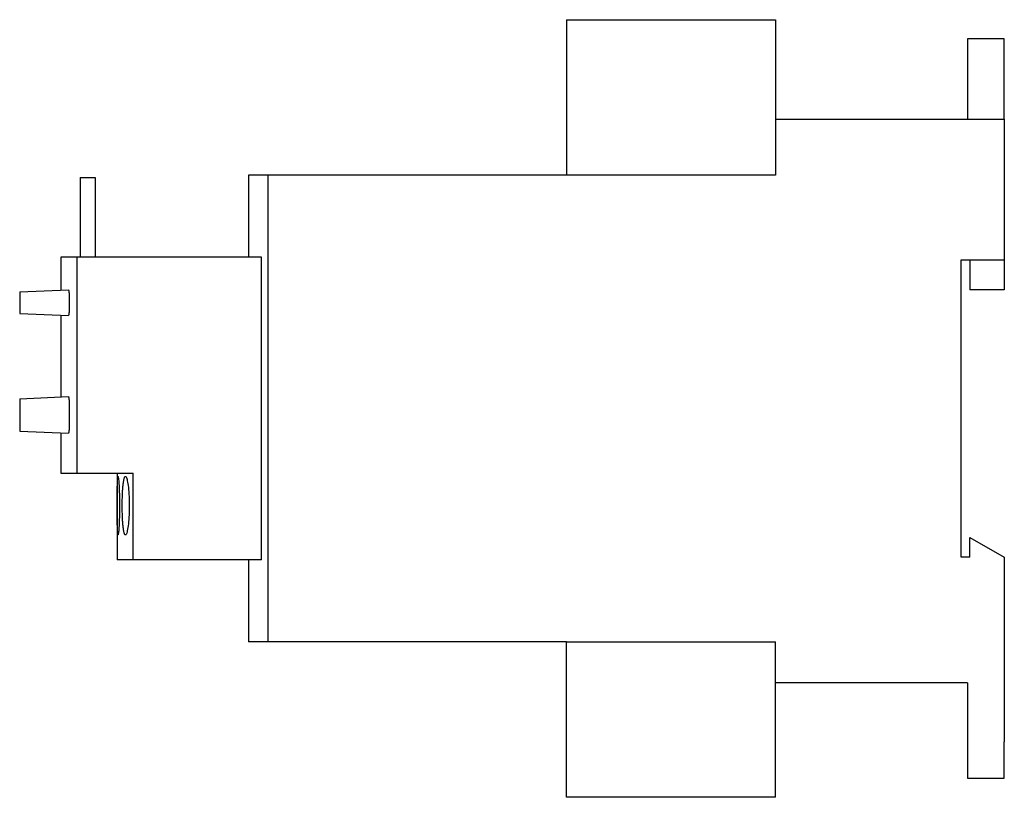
# Model space of a CAD drawing. Extents: x -4.56 to 0, y -1.8 to 1.8.
import ezdxf

# ---------------------------------------------------------------- set-up
doc = ezdxf.new("R2010")
doc.units = 0
doc.layers.get('0').update_dxf_attribs({"linetype": 'CONTINUOUS'})

msp = doc.modelspace()

# ---------------------------------------------------------------- linework, layer by layer
at = {"color": 0, "linetype": 'CONTINUOUS'}
for p, q in [((-2.027, 1.8), (-1.06, 1.8)), ((-2.027, 1.8), (-2.027, 1.08)), ((-1.06, 1.8), (-1.06, 1.08)), ((0, 1.7107), (-0.17, 1.7107)), ((-0.17, 1.7107), (-0.17, 1.6569)), ((0, 1.6569), (0, 1.7107)), ((-0.17, 1.6569), (-0.17, 1.5502)), ((0, 1.5502), (0, 1.6569)), ((-0.17, 1.5502), (-0.17, 1.34)), ((0, 1.34), (0, 1.5502)), ((-1.06, 1.34), (0, 1.34)), ((0, 1.34), (0, 0.689)), ((-4.28, 1.07), (-4.21, 1.07)), ((-4.28, 1.07), (-4.28, 0.7)), ((-4.21, 1.07), (-4.21, 0.7)), ((-3.4095, 1.08), (-3.5, 1.08)), ((-3.5, 1.08), (-3.5, 0.7)), ((-2.027, 1.08), (-3.4095, 1.08)), ((-3.4095, -1.08), (-3.4095, 1.08)), ((-1.06, 1.08), (-2.027, 1.08)), ((-4.2961, 0.7), (-4.37, 0.7)), ((-4.37, 0.7), (-4.37, 0.5483)), ((-3.4398, 0.7), (-4.2961, 0.7)), ((-4.2961, 0.7), (-4.2961, -0.3)), ((-3.4398, -0.7), (-3.4398, 0.7)), ((-0.2, 0.689), (0, 0.689)), ((-0.2, -0.689), (-0.2, 0.689)), ((-0.16, 0.689), (-0.16, 0.549)), ((0, 0.689), (0, 0.549)), ((-4.56, 0.54), (-4.3347, 0.5498)), ((-4.3347, 0.5498), (-4.3345, 0.5498)), ((-4.3345, 0.5498), (-4.3344, 0.5497)), ((-4.3344, 0.5497), (-4.3342, 0.5496)), ((-4.3342, 0.5496), (-4.3341, 0.5494)), ((-4.3341, 0.5494), (-4.3339, 0.5491)), ((-4.3339, 0.5491), (-4.3338, 0.5488)), ((-4.3338, 0.5488), (-4.3336, 0.5484)), ((-4.3336, 0.5484), (-4.3335, 0.548)), ((-4.3335, 0.548), (-4.3333, 0.5475)), ((-4.3333, 0.5475), (-4.3332, 0.5469)), ((0, 0.549), (-0.16, 0.549)), ((-4.56, 0.54), (-4.56, 0.52)), ((-4.56, 0.52), (-4.56, 0.46)), ((-4.3332, 0.5469), (-4.333, 0.5463)), ((-4.333, 0.5463), (-4.3329, 0.5456)), ((-4.3329, 0.5456), (-4.3327, 0.5449)), ((-4.3327, 0.5449), (-4.3326, 0.5442)), ((-4.3326, 0.5442), (-4.3325, 0.5434)), ((-4.3325, 0.5434), (-4.3324, 0.5425)), ((-4.3324, 0.5425), (-4.3322, 0.5416)), ((-4.3322, 0.5416), (-4.3321, 0.5407)), ((-4.3321, 0.5407), (-4.332, 0.5398)), ((-4.332, 0.5398), (-4.3319, 0.5388)), ((-4.3319, 0.5388), (-4.3318, 0.5377)), ((-4.3318, 0.5377), (-4.3317, 0.5366)), ((-4.3317, 0.5366), (-4.3316, 0.5354)), ((-4.3316, 0.5354), (-4.3316, 0.5343)), ((-4.3316, 0.5343), (-4.3315, 0.533)), ((-4.3315, 0.533), (-4.3314, 0.5318)), ((-4.3314, 0.5318), (-4.3313, 0.5305)), ((-4.3313, 0.5305), (-4.3313, 0.5292)), ((-4.3313, 0.5292), (-4.3312, 0.5279)), ((-4.3312, 0.5279), (-4.3312, 0.5266)), ((-4.3312, 0.5266), (-4.3312, 0.5253)), ((-4.3312, 0.5253), (-4.3311, 0.5239)), ((-4.3311, 0.5239), (-4.3311, 0.5226)), ((-4.3311, 0.5226), (-4.3311, 0.5213)), ((-4.3311, 0.5213), (-4.3311, 0.52)), ((-4.3311, 0.52), (-4.3311, 0.46)), ((-4.56, 0.46), (-4.56, 0.44)), ((-4.3311, 0.4561), (-4.3312, 0.4547)), ((-4.3311, 0.46), (-4.3311, 0.4587)), ((-4.3311, 0.4587), (-4.3311, 0.4574)), ((-4.3311, 0.4574), (-4.3311, 0.4561)), ((-4.56, 0.44), (-4.3347, 0.4302)), ((-4.3691, 0.4317), (-4.3691, 0.0533)), ((-4.3345, 0.4302), (-4.3347, 0.4302)), ((-4.3344, 0.4303), (-4.3345, 0.4302)), ((-4.3342, 0.4304), (-4.3344, 0.4303)), ((-4.3341, 0.4306), (-4.3342, 0.4304)), ((-4.3339, 0.4309), (-4.3341, 0.4306)), ((-4.3338, 0.4312), (-4.3339, 0.4309)), ((-4.3336, 0.4316), (-4.3338, 0.4312)), ((-4.3335, 0.432), (-4.3336, 0.4316)), ((-4.3333, 0.4325), (-4.3335, 0.432)), ((-4.3332, 0.4331), (-4.3333, 0.4325)), ((-4.333, 0.4337), (-4.3332, 0.4331)), ((-4.3329, 0.4344), (-4.333, 0.4337)), ((-4.3327, 0.4351), (-4.3329, 0.4344)), ((-4.3326, 0.4358), (-4.3327, 0.4351)), ((-4.3325, 0.4366), (-4.3326, 0.4358)), ((-4.3324, 0.4375), (-4.3325, 0.4366)), ((-4.3322, 0.4384), (-4.3324, 0.4375)), ((-4.3321, 0.4393), (-4.3322, 0.4384)), ((-4.332, 0.4402), (-4.3321, 0.4393)), ((-4.3319, 0.4412), (-4.332, 0.4402)), ((-4.3318, 0.4423), (-4.3319, 0.4412)), ((-4.3317, 0.4434), (-4.3318, 0.4423)), ((-4.3316, 0.4446), (-4.3317, 0.4434)), ((-4.3315, 0.447), (-4.3316, 0.4457)), ((-4.3316, 0.4457), (-4.3316, 0.4446)), ((-4.3314, 0.4482), (-4.3315, 0.447)), ((-4.3313, 0.4495), (-4.3314, 0.4482)), ((-4.3312, 0.4521), (-4.3313, 0.4508)), ((-4.3313, 0.4508), (-4.3313, 0.4495)), ((-4.3312, 0.4547), (-4.3312, 0.4534)), ((-4.3312, 0.4534), (-4.3312, 0.4521)), ((-4.56, 0.045), (-4.3347, 0.0548)), ((-4.3347, 0.0548), (-4.3345, 0.0548)), ((-4.3345, 0.0548), (-4.3344, 0.0547)), ((-4.3344, 0.0547), (-4.3342, 0.0546)), ((-4.3342, 0.0546), (-4.3341, 0.0544)), ((-4.3341, 0.0544), (-4.3339, 0.0541)), ((-4.3339, 0.0541), (-4.3338, 0.0538)), ((-4.3338, 0.0538), (-4.3336, 0.0534)), ((-4.3336, 0.0534), (-4.3335, 0.053)), ((-4.3335, 0.053), (-4.3333, 0.0525)), ((-4.3333, 0.0525), (-4.3332, 0.0519)), ((-4.3332, 0.0519), (-4.333, 0.0513)), ((-4.333, 0.0513), (-4.3329, 0.0506)), ((-4.3329, 0.0506), (-4.3327, 0.0499)), ((-4.3327, 0.0499), (-4.3326, 0.0492)), ((-4.3326, 0.0492), (-4.3325, 0.0484)), ((-4.3325, 0.0484), (-4.3324, 0.0475)), ((-4.3324, 0.0475), (-4.3322, 0.0466)), ((-4.3322, 0.0466), (-4.3321, 0.0457)), ((-4.3321, 0.0457), (-4.332, 0.0448)), ((-4.56, 0.045), (-4.56, 0.025)), ((-4.56, 0.025), (-4.56, -0.085)), ((-4.332, 0.0448), (-4.3319, 0.0438)), ((-4.3319, 0.0438), (-4.3318, 0.0427)), ((-4.3318, 0.0427), (-4.3317, 0.0416)), ((-4.3317, 0.0416), (-4.3316, 0.0404)), ((-4.3316, 0.0404), (-4.3316, 0.0393)), ((-4.3316, 0.0393), (-4.3315, 0.038)), ((-4.3315, 0.038), (-4.3314, 0.0368)), ((-4.3314, 0.0368), (-4.3313, 0.0355)), ((-4.3313, 0.0355), (-4.3313, 0.0342)), ((-4.3313, 0.0342), (-4.3312, 0.0329)), ((-4.3312, 0.0329), (-4.3312, 0.0316)), ((-4.3312, 0.0316), (-4.3312, 0.0303)), ((-4.3312, 0.0303), (-4.3311, 0.0289)), ((-4.3311, 0.0289), (-4.3311, 0.0276)), ((-4.3311, 0.0276), (-4.3311, 0.0263)), ((-4.3311, 0.0263), (-4.3311, 0.025)), ((-4.3311, 0.025), (-4.3311, -0.085)), ((-4.56, -0.085), (-4.56, -0.105)), ((-4.3311, -0.0889), (-4.3312, -0.0903)), ((-4.3312, -0.0903), (-4.3312, -0.0916)), ((-4.3311, -0.085), (-4.3311, -0.0863)), ((-4.3311, -0.0863), (-4.3311, -0.0876)), ((-4.3311, -0.0876), (-4.3311, -0.0889)), ((-4.56, -0.105), (-4.3347, -0.1148)), ((-4.3691, -0.1133), (-4.3691, -0.26)), ((-4.3345, -0.1148), (-4.3347, -0.1148)), ((-4.3344, -0.1147), (-4.3345, -0.1148)), ((-4.3342, -0.1146), (-4.3344, -0.1147)), ((-4.3341, -0.1144), (-4.3342, -0.1146)), ((-4.3339, -0.1141), (-4.3341, -0.1144)), ((-4.3338, -0.1138), (-4.3339, -0.1141)), ((-4.3336, -0.1134), (-4.3338, -0.1138)), ((-4.3335, -0.113), (-4.3336, -0.1134)), ((-4.3333, -0.1125), (-4.3335, -0.113)), ((-4.3332, -0.1119), (-4.3333, -0.1125)), ((-4.333, -0.1113), (-4.3332, -0.1119)), ((-4.3329, -0.1106), (-4.333, -0.1113)), ((-4.3327, -0.1099), (-4.3329, -0.1106)), ((-4.3326, -0.1092), (-4.3327, -0.1099)), ((-4.3325, -0.1084), (-4.3326, -0.1092)), ((-4.3324, -0.1075), (-4.3325, -0.1084)), ((-4.3322, -0.1066), (-4.3324, -0.1075)), ((-4.3321, -0.1057), (-4.3322, -0.1066)), ((-4.332, -0.1048), (-4.3321, -0.1057)), ((-4.3319, -0.1038), (-4.332, -0.1048)), ((-4.3318, -0.1027), (-4.3319, -0.1038)), ((-4.3317, -0.1016), (-4.3318, -0.1027)), ((-4.3316, -0.1004), (-4.3317, -0.1016)), ((-4.3315, -0.098), (-4.3316, -0.0993)), ((-4.3316, -0.0993), (-4.3316, -0.1004)), ((-4.3314, -0.0968), (-4.3315, -0.098)), ((-4.3313, -0.0955), (-4.3314, -0.0968)), ((-4.3312, -0.0929), (-4.3313, -0.0942)), ((-4.3313, -0.0942), (-4.3313, -0.0955)), ((-4.3312, -0.0916), (-4.3312, -0.0929)), ((-4.3691, -0.26), (-4.37, -0.26)), ((-4.37, -0.26), (-4.37, -0.3)), ((-4.37, -0.3), (-4.2961, -0.3)), ((-4.2961, -0.3), (-4.0351, -0.3)), ((-4.109, -0.3), (-4.109, -0.7)), ((-4.106, -0.3198), (-4.1058, -0.3183)), ((-4.1058, -0.3183), (-4.1056, -0.3171)), ((-4.1056, -0.3171), (-4.1054, -0.3162)), ((-4.1054, -0.3162), (-4.1052, -0.3155)), ((-4.1052, -0.3155), (-4.105, -0.3151)), ((-4.105, -0.3151), (-4.1047, -0.315)), ((-4.1047, -0.315), (-4.1042, -0.3155)), ((-4.1042, -0.3155), (-4.1037, -0.3171)), ((-4.1037, -0.3171), (-4.1032, -0.3198)), ((-4.0746, -0.3198), (-4.0739, -0.3183)), ((-4.0739, -0.3183), (-4.0732, -0.3171)), ((-4.0732, -0.3171), (-4.0725, -0.3162)), ((-4.0725, -0.3162), (-4.0718, -0.3155)), ((-4.0718, -0.3155), (-4.0711, -0.3151)), ((-4.0711, -0.3151), (-4.0704, -0.315)), ((-4.0704, -0.315), (-4.069, -0.3155)), ((-4.069, -0.3155), (-4.0675, -0.3171)), ((-4.0675, -0.3171), (-4.066, -0.3198)), ((-4.0351, -0.7), (-4.0351, -0.3)), ((-4.1079, -0.3655), (-4.1078, -0.361)), ((-4.1078, -0.361), (-4.1077, -0.3566)), ((-4.1077, -0.3525), (-4.1076, -0.3485)), ((-4.1077, -0.3566), (-4.1077, -0.3525)), ((-4.1076, -0.3485), (-4.1074, -0.3447)), ((-4.1074, -0.3447), (-4.1073, -0.341)), ((-4.1073, -0.341), (-4.1072, -0.3375)), ((-4.1072, -0.3375), (-4.1071, -0.3343)), ((-4.1071, -0.3343), (-4.1069, -0.3312)), ((-4.1069, -0.3312), (-4.1068, -0.3284)), ((-4.1068, -0.3284), (-4.1066, -0.3259)), ((-4.1066, -0.3259), (-4.1064, -0.3236)), ((-4.1064, -0.3236), (-4.1062, -0.3215)), ((-4.1062, -0.3215), (-4.106, -0.3198)), ((-4.1032, -0.3198), (-4.1026, -0.3236)), ((-4.1026, -0.3236), (-4.102, -0.3284)), ((-4.102, -0.3284), (-4.1015, -0.3343)), ((-4.1015, -0.3343), (-4.1009, -0.341)), ((-4.1009, -0.341), (-4.1004, -0.3485)), ((-4.1004, -0.3485), (-4.0999, -0.3566)), ((-4.0999, -0.3566), (-4.0994, -0.3655)), ((-4.0821, -0.3654), (-4.0817, -0.3608)), ((-4.0817, -0.3608), (-4.0813, -0.3565)), ((-4.0813, -0.3565), (-4.0809, -0.3524)), ((-4.0809, -0.3524), (-4.0804, -0.3484)), ((-4.0804, -0.3484), (-4.08, -0.3445)), ((-4.08, -0.3445), (-4.0795, -0.3409)), ((-4.0795, -0.3409), (-4.0789, -0.3374)), ((-4.0789, -0.3374), (-4.0784, -0.3342)), ((-4.0784, -0.3342), (-4.0778, -0.3311)), ((-4.0778, -0.3311), (-4.0772, -0.3283)), ((-4.0772, -0.3283), (-4.0766, -0.3258)), ((-4.0766, -0.3258), (-4.0759, -0.3235)), ((-4.0759, -0.3235), (-4.0753, -0.3215)), ((-4.0753, -0.3215), (-4.0746, -0.3198)), ((-4.066, -0.3198), (-4.0645, -0.3235)), ((-4.0645, -0.3235), (-4.063, -0.3284)), ((-4.063, -0.3284), (-4.0615, -0.3342)), ((-4.0615, -0.3342), (-4.0601, -0.3409)), ((-4.0601, -0.3409), (-4.0589, -0.3484)), ((-4.0589, -0.3484), (-4.0577, -0.3565)), ((-4.0577, -0.3565), (-4.0566, -0.3654)), ((-4.1084, -0.4144), (-4.1083, -0.4085)), ((-4.1083, -0.3969), (-4.1082, -0.3913)), ((-4.1083, -0.4026), (-4.1083, -0.3969)), ((-4.1083, -0.4085), (-4.1083, -0.4026)), ((-4.1082, -0.3858), (-4.1081, -0.3805)), ((-4.1082, -0.3913), (-4.1082, -0.3858)), ((-4.1081, -0.3753), (-4.108, -0.3703)), ((-4.1081, -0.3805), (-4.1081, -0.3753)), ((-4.108, -0.3703), (-4.1079, -0.3655)), ((-4.0994, -0.3655), (-4.099, -0.3753)), ((-4.099, -0.3753), (-4.0986, -0.3858)), ((-4.0986, -0.3858), (-4.0983, -0.3969)), ((-4.0983, -0.3969), (-4.098, -0.4084)), ((-4.098, -0.4084), (-4.0978, -0.4203)), ((-4.0846, -0.4143), (-4.0844, -0.4084)), ((-4.0844, -0.4084), (-4.0842, -0.4025)), ((-4.0842, -0.4025), (-4.084, -0.3968)), ((-4.084, -0.3968), (-4.0838, -0.3912)), ((-4.0838, -0.3912), (-4.0835, -0.3857)), ((-4.0835, -0.3857), (-4.0832, -0.3803)), ((-4.0832, -0.3803), (-4.0828, -0.3752)), ((-4.0828, -0.3752), (-4.0825, -0.3702)), ((-4.0825, -0.3702), (-4.0821, -0.3654)), ((-4.0566, -0.3654), (-4.0555, -0.3751)), ((-4.0555, -0.3751), (-4.0546, -0.3856)), ((-4.0546, -0.3856), (-4.0538, -0.3967)), ((-4.0538, -0.3967), (-4.0532, -0.4083)), ((-4.0532, -0.4083), (-4.0527, -0.4202)), ((-4.1084, -0.4203), (-4.1084, -0.4144)), ((-4.1084, -0.4263), (-4.1084, -0.4203)), ((-4.1084, -0.4323), (-4.1084, -0.4263)), ((-4.1084, -0.4382), (-4.1084, -0.4323)), ((-4.1084, -0.4441), (-4.1084, -0.4382)), ((-4.1084, -0.45), (-4.1084, -0.4441)), ((-4.1084, -0.4559), (-4.1084, -0.45)), ((-4.1084, -0.4618), (-4.1084, -0.4559)), ((-4.0978, -0.4203), (-4.0976, -0.4323)), ((-4.0976, -0.4323), (-4.0976, -0.4441)), ((-4.0976, -0.4441), (-4.0976, -0.4559)), ((-4.0976, -0.4559), (-4.0976, -0.4677)), ((-4.0851, -0.45), (-4.085, -0.4441)), ((-4.085, -0.4559), (-4.0851, -0.45)), ((-4.085, -0.4382), (-4.0849, -0.4322)), ((-4.085, -0.4441), (-4.085, -0.4382)), ((-4.085, -0.4618), (-4.085, -0.4559)), ((-4.0849, -0.4262), (-4.0847, -0.4202)), ((-4.0849, -0.4322), (-4.0849, -0.4262)), ((-4.0847, -0.4202), (-4.0846, -0.4143)), ((-4.0527, -0.4202), (-4.0524, -0.4322)), ((-4.0524, -0.4322), (-4.0523, -0.4441)), ((-4.0523, -0.4559), (-4.0524, -0.4678)), ((-4.0523, -0.4441), (-4.0523, -0.4559)), ((-4.1084, -0.4677), (-4.1084, -0.4618)), ((-4.1084, -0.4737), (-4.1084, -0.4677)), ((-4.1084, -0.4797), (-4.1084, -0.4737)), ((-4.1084, -0.4856), (-4.1084, -0.4797)), ((-4.1083, -0.4915), (-4.1084, -0.4856)), ((-4.1083, -0.4974), (-4.1083, -0.4915)), ((-4.1083, -0.5031), (-4.1083, -0.4974)), ((-4.098, -0.4916), (-4.0983, -0.5031)), ((-4.0978, -0.4797), (-4.098, -0.4916)), ((-4.0976, -0.4677), (-4.0978, -0.4797)), ((-4.0849, -0.4678), (-4.085, -0.4618)), ((-4.0849, -0.4738), (-4.0849, -0.4678)), ((-4.0847, -0.4798), (-4.0849, -0.4738)), ((-4.0846, -0.4857), (-4.0847, -0.4798)), ((-4.0844, -0.4916), (-4.0846, -0.4857)), ((-4.0842, -0.4975), (-4.0844, -0.4916)), ((-4.084, -0.5032), (-4.0842, -0.4975)), ((-4.0532, -0.4917), (-4.0538, -0.5033)), ((-4.0527, -0.4798), (-4.0532, -0.4917)), ((-4.0524, -0.4678), (-4.0527, -0.4798)), ((-4.1082, -0.5087), (-4.1083, -0.5031)), ((-4.1082, -0.5142), (-4.1082, -0.5087)), ((-4.1081, -0.5195), (-4.1082, -0.5142)), ((-4.1081, -0.5247), (-4.1081, -0.5195)), ((-4.108, -0.5297), (-4.1081, -0.5247)), ((-4.1079, -0.5345), (-4.108, -0.5297)), ((-4.1078, -0.539), (-4.1079, -0.5345)), ((-4.1077, -0.5434), (-4.1078, -0.539)), ((-4.1077, -0.5475), (-4.1077, -0.5434)), ((-4.0999, -0.5434), (-4.1004, -0.5515)), ((-4.0994, -0.5345), (-4.0999, -0.5434)), ((-4.099, -0.5247), (-4.0994, -0.5345)), ((-4.0986, -0.5142), (-4.099, -0.5247)), ((-4.0983, -0.5031), (-4.0986, -0.5142)), ((-4.0838, -0.5088), (-4.084, -0.5032)), ((-4.0835, -0.5143), (-4.0838, -0.5088)), ((-4.0832, -0.5197), (-4.0835, -0.5143)), ((-4.0828, -0.5248), (-4.0832, -0.5197)), ((-4.0825, -0.5298), (-4.0828, -0.5248)), ((-4.0821, -0.5346), (-4.0825, -0.5298)), ((-4.0817, -0.5392), (-4.0821, -0.5346)), ((-4.0813, -0.5435), (-4.0817, -0.5392)), ((-4.0809, -0.5476), (-4.0813, -0.5435)), ((-4.0577, -0.5435), (-4.0589, -0.5516)), ((-4.0566, -0.5346), (-4.0577, -0.5435)), ((-4.0555, -0.5249), (-4.0566, -0.5346)), ((-4.0546, -0.5144), (-4.0555, -0.5249)), ((-4.0538, -0.5033), (-4.0546, -0.5144)), ((-4.1076, -0.5515), (-4.1077, -0.5475)), ((-4.1074, -0.5553), (-4.1076, -0.5515)), ((-4.1073, -0.559), (-4.1074, -0.5553)), ((-4.1072, -0.5625), (-4.1073, -0.559)), ((-4.1071, -0.5657), (-4.1072, -0.5625)), ((-4.1069, -0.5688), (-4.1071, -0.5657)), ((-4.1068, -0.5716), (-4.1069, -0.5688)), ((-4.1066, -0.5741), (-4.1068, -0.5716)), ((-4.1064, -0.5764), (-4.1066, -0.5741)), ((-4.1062, -0.5785), (-4.1064, -0.5764)), ((-4.106, -0.5802), (-4.1062, -0.5785)), ((-4.1058, -0.5817), (-4.106, -0.5802)), ((-4.1056, -0.5829), (-4.1058, -0.5817)), ((-4.1054, -0.5838), (-4.1056, -0.5829)), ((-4.1052, -0.5845), (-4.1054, -0.5838)), ((-4.105, -0.5849), (-4.1052, -0.5845)), ((-4.1047, -0.585), (-4.105, -0.5849)), ((-4.1042, -0.5845), (-4.1047, -0.585)), ((-4.1037, -0.5829), (-4.1042, -0.5845)), ((-4.1032, -0.5802), (-4.1037, -0.5829)), ((-4.1026, -0.5764), (-4.1032, -0.5802)), ((-4.102, -0.5716), (-4.1026, -0.5764)), ((-4.1015, -0.5657), (-4.102, -0.5716)), ((-4.1009, -0.559), (-4.1015, -0.5657)), ((-4.1004, -0.5515), (-4.1009, -0.559)), ((-4.0804, -0.5516), (-4.0809, -0.5476)), ((-4.08, -0.5555), (-4.0804, -0.5516)), ((-4.0795, -0.5591), (-4.08, -0.5555)), ((-4.0789, -0.5626), (-4.0795, -0.5591)), ((-4.0784, -0.5658), (-4.0789, -0.5626)), ((-4.0778, -0.5689), (-4.0784, -0.5658)), ((-4.0772, -0.5717), (-4.0778, -0.5689)), ((-4.0766, -0.5742), (-4.0772, -0.5717)), ((-4.0759, -0.5765), (-4.0766, -0.5742)), ((-4.0753, -0.5785), (-4.0759, -0.5765)), ((-4.0746, -0.5802), (-4.0753, -0.5785)), ((-4.0739, -0.5817), (-4.0746, -0.5802)), ((-4.0732, -0.5829), (-4.0739, -0.5817)), ((-4.0725, -0.5838), (-4.0732, -0.5829)), ((-4.0718, -0.5845), (-4.0725, -0.5838)), ((-4.0711, -0.5849), (-4.0718, -0.5845)), ((-4.0704, -0.585), (-4.0711, -0.5849)), ((-4.069, -0.5845), (-4.0704, -0.585)), ((-4.0675, -0.5829), (-4.069, -0.5845)), ((-4.066, -0.5802), (-4.0675, -0.5829)), ((-4.0645, -0.5765), (-4.066, -0.5802)), ((-4.063, -0.5716), (-4.0645, -0.5765)), ((-4.0615, -0.5658), (-4.063, -0.5716)), ((-4.0601, -0.5591), (-4.0615, -0.5658)), ((-4.0589, -0.5516), (-4.0601, -0.5591)), ((-0.16, -0.689), (-0.16, -0.5966)), ((-0.16, -0.5966), (0, -0.689)), ((-4.0351, -0.7), (-4.109, -0.7)), ((-3.4398, -0.7), (-4.0351, -0.7)), ((-3.5, -0.7), (-3.5, -1.08)), ((-0.16, -0.689), (-0.2, -0.689)), ((0, -0.689), (0, -1.5426)), ((-3.4095, -1.08), (-3.5, -1.08)), ((-2.027, -1.08), (-3.4095, -1.08)), ((-2.027, -1.08), (-1.06, -1.08)), ((-2.027, -1.8), (-2.027, -1.08)), ((-1.06, -1.8), (-1.06, -1.08)), ((-0.17, -1.27), (-1.06, -1.27)), ((-0.17, -1.27), (-0.17, -1.5426)), ((-0.17, -1.5426), (-0.17, -1.6493)), ((0, -1.6493), (0, -1.5426)), ((-0.17, -1.6493), (-0.17, -1.7107)), ((0, -1.7107), (0, -1.6493)), ((-0.17, -1.7107), (0, -1.7107)), ((-1.06, -1.8), (-2.027, -1.8))]:
    msp.add_line(p, q, dxfattribs=at)

doc.saveas('drawing.dxf')
